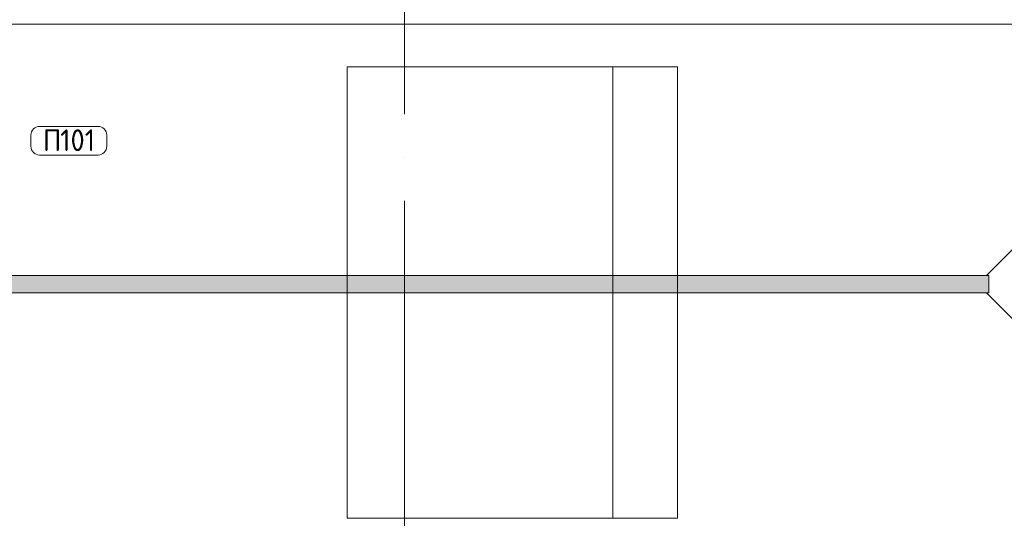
# Model space of a CAD drawing. Header units: millimetres. Extents: x -32229 to 169101, y -13689 to 125138.
# Tile 79 of 202: x 20403 to 31742, y 53253 to 59000. Entities that reach past the tile are written whole.
import ezdxf

# ---------------------------------------------------------------- set-up
doc = ezdxf.new("R2010")
doc.units = ezdxf.units.MM
doc.linetypes.add('ADSK_Линия сетки', pattern=[5000, 4000, -500, 0, -500])
for name, color, linetype, lineweight in [('A-AREA-____-IDEN', 7, 'Continuous', 9), ('A-DOOR-____-OTLN', 7, 'Continuous', 18), ('A-FLOR-____-OTLN', 7, 'Continuous', 18), ('M-EQPM-____-OTLN', 7, 'Continuous', 18), ('S-GRID-____-OTLN', 7, 'Continuous', 9)]:
    doc.layers.add(name, color=color, linetype=linetype, lineweight=lineweight)
doc.styles.add('GOST Common_5', font='GOST_Common.ttf', dxfattribs={"height": 250})

# ---------------------------------------------------------------- blocks, each defined once
blk = doc.blocks.new('АР-Ворота сборка - Ворота секционные_5200х2600 _h_-7302885--01 ЭМ')
at = {"layer": 'A-DOOR-____-OTLN', "color": 253, "lineweight": 5, "true_color": 0xaaaaaa}
for p, q in [((2725, 2959), (-2475, 2959)), ((-2475, 2959), (-2475, -843)), ((2725, -843), (2725, 2959)), ((-2475, -100), (2725, -100)), ((-2475, -843), (2725, -843))]:
    blk.add_line(p, q, dxfattribs=at)
blk = doc.blocks.new('АР_Лоток - 200х100h_ЛВ1-7513342--01 ЭМ')
at = {"layer": 'M-EQPM-____-OTLN', "lineweight": 13, "true_color": 0xf3f3f3}
blk.add_hatch(color=7, dxfattribs=at).paths.add_polyline_path([(17685, -100), (17685, 100), (0, 100), (0, -100), (17655, -100)])
blk = doc.blocks.new('Наметкина 10_РД_АР_П_отсоединено_rvt-1--01 ЭМ')
at = {"layer": 'A-FLOR-____-OTLN', "color": 253, "lineweight": 13, "true_color": 0xaaaaaa}
for p, q in [((9985, 58950), (34435, 58950)), ((35135, 58950), (11435, 58950)), ((34435, 58950), (31535, 56050)), ((12885, 56050), (31535, 56050)), ((31535, 56050), (31565, 56050)), ((31565, 56050), (31565, 55850)), ((12885, 55850), (31535, 55850)), ((31565, 55850), (31535, 55850)), ((31535, 55850), (34435, 52950))]:
    blk.add_line(p, q, dxfattribs=at)
at = {"layer": 'A-DOOR-____-OTLN', "color": 253, "lineweight": 13, "true_color": 0xaaaaaa, "rotation": 90}
blk.add_blockref('АР-Ворота сборка - Ворота секционные_5200х2600 _h_-7302885--01 ЭМ', (27135, 55730), dxfattribs=at)
at = {"layer": 'M-EQPM-____-OTLN', "color": 253, "lineweight": 13, "true_color": 0xaaaaaa}
blk.add_blockref('АР_Лоток - 200х100h_ЛВ1-7513342--01 ЭМ', (13880, 55950), dxfattribs=at)
blk = doc.blocks.new('Марка помещения 2 - Марка помещения 2-1605974--01 ЭМ')
at = {"layer": 'A-AREA-____-IDEN', "color": 253, "true_color": 0xaaaaaa}
for p, q in [((-1.797, 0.841), (1.569, 0.841)), ((-2.297, -0.309), (-2.297, 0.341)), ((2.069, 0.341), (2.069, -0.309)), ((1.569, -0.809), (-1.797, -0.809))]:
    blk.add_line(p, q, dxfattribs=at)
for centre, start, end in [((-1.797, 0.341), 90, 180), ((1.569, 0.341), 0, 90), ((-1.797, -0.309), 180, 270), ((1.569, -0.309), 270, 360)]:
    blk.add_arc(centre, 0.5, start, end, dxfattribs=at)

msp = doc.modelspace()

# ---------------------------------------------------------------- linework, layer by layer
at = {"layer": 'S-GRID-____-OTLN', "color": 253, "linetype": 'ADSK_Линия сетки', "true_color": 0xaaaaaa}
msp.add_line((24835.3, -12088.9), (24835.3, 125138.4), dxfattribs=at)

# ---------------------------------------------------------------- block references
at = {"lineweight": 5}
msp.add_blockref('Наметкина 10_РД_АР_П_отсоединено_rvt-1--01 ЭМ', (0, 0), dxfattribs=at)
at = {"layer": 'A-AREA-____-IDEN', "color": 253, "true_color": 0xaaaaaa, "xscale": 199.9999999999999, "yscale": 199.9999999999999, "zscale": 199.9999999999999}
msp.add_blockref('Марка помещения 2 - Марка помещения 2-1605974--01 ЭМ', (20991.1, 57602), dxfattribs=at)

# ---------------------------------------------------------------- texts
at = {"layer": 'A-AREA-____-IDEN', "color": 253, "true_color": 0xaaaaaa, "char_height": 250, "attachment_point": 1, "style": 'GOST Common_5'}
for s, insert, width in [('\\fGOST Common|b0|i0|c204|p34|;П', (20670.7, 57735.8), 240.506), ('101', (20869.1, 57735.8), 545.147)]:
    msp.add_mtext(s, dxfattribs=dict(at, insert=insert, width=width))

doc.saveas('drawing.dxf')
